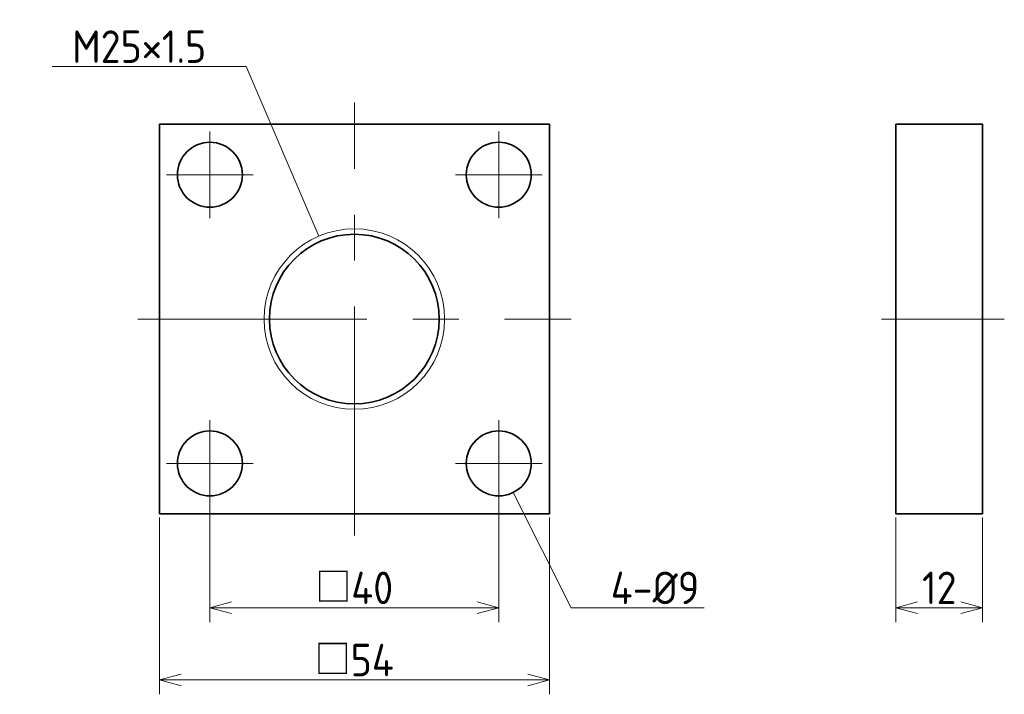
# Model space of a CAD drawing. Header units: millimetres. Extents: x 149 to 285, y 128 to 221.
import ezdxf

# ---------------------------------------------------------------- set-up
doc = ezdxf.new("R2010")
doc.units = ezdxf.units.MM
doc.linetypes.add('CENTER', pattern=[50.8, 31.75, -6.35, 6.35, -6.35])
doc.layers.get('0').update_dxf_attribs({"plot": 0})
doc.layers.add('図形', color=7, linetype='Continuous', lineweight=35)
doc.layers.add('寸法・文字', color=3, linetype='Continuous', lineweight=18)
doc.layers.get('0').off()
doc.styles.add('Dimension', font='isocp.shx', dxfattribs={"bigfont": 'bigfont.shx'})
doc.dimstyles.new('DXF用', dxfattribs={"dimtxt": 4.5, "dimasz": 3, "dimexe": 2, "dimexo": 0.5, "dimgap": 0.5, "dimtad": 1, "dimdec": 3, "dimdsep": 46, "dimtxsty": 'Dimension', "dimblk": 'OPEN30', "dimcen": 2.5, "dimclrd": 3, "dimclre": 3, "dimclrt": 3, "dimazin": 2, "dimtfac": 1, "dimtdec": 3, "dimtmove": 0, "dimatfit": 3, "dimldrblk": 'OPEN30', "dimfxl": 1, "dimlwd": 18, "dimlwe": 18, "dimarcsym": 0})

# ---------------------------------------------------------------- blocks, each defined once
blk = doc.blocks.new('_Open30')
at = {"color": 0, "linetype": 'ByBlock', "lineweight": -2}
for p, q in [((-1, 0.268), (0, 0)), ((0, 0), (-1, -0.268)), ((0, 0), (-1, 0))]:
    blk.add_line(p, q, dxfattribs=at)
blk = doc.blocks.new('*D1')
at = {"layer": 'Defpoints', "color": 0}
for p in [(168, 153), (222, 153), (222, 130)]:
    blk.add_point(p, dxfattribs=at)
at = {"layer": '図形', "color": 3, "lineweight": 18}
for p, q in [((168, 152.5), (168, 128)), ((222, 152.5), (222, 128)), ((171, 130), (219, 130))]:
    blk.add_line(p, q, dxfattribs=at)
at = {"layer": '図形', "color": 3, "lineweight": 18, "xscale": 3, "yscale": 3, "zscale": 3, "rotation": 180}
blk.add_blockref('_Open30', (168, 130), dxfattribs=at)
at = {"layer": '図形', "color": 3, "lineweight": 18, "xscale": 3, "yscale": 3, "zscale": 3}
blk.add_blockref('_Open30', (222, 130), dxfattribs=at)
at = {"layer": '図形', "color": 3, "insert": (195, 132.75), "char_height": 4.5, "attachment_point": 5, "style": 'Dimension'}
blk.add_mtext('□54', dxfattribs=at)
blk = doc.blocks.new('*D2')
at = {"layer": 'Defpoints', "color": 0}
for p in [(175, 156.75), (215, 156.75), (215, 140)]:
    blk.add_point(p, dxfattribs=at)
at = {"layer": '図形', "color": 3, "lineweight": 18}
for p, q in [((175, 156.25), (175, 138)), ((215, 156.25), (215, 138)), ((178, 140), (212, 140))]:
    blk.add_line(p, q, dxfattribs=at)
at = {"layer": '図形', "color": 3, "lineweight": 18, "xscale": 3, "yscale": 3, "zscale": 3, "rotation": 180}
blk.add_blockref('_Open30', (175, 140), dxfattribs=at)
at = {"layer": '図形', "color": 3, "lineweight": 18, "xscale": 3, "yscale": 3, "zscale": 3}
blk.add_blockref('_Open30', (215, 140), dxfattribs=at)
at = {"layer": '図形', "color": 3, "insert": (195, 142.75), "char_height": 4.5, "attachment_point": 5, "style": 'Dimension'}
blk.add_mtext('□40', dxfattribs=at)
blk = doc.blocks.new('*D3')
at = {"layer": 'Defpoints', "color": 0}
for p in [(270, 153), (282, 153), (282, 140)]:
    blk.add_point(p, dxfattribs=at)
at = {"layer": '図形', "color": 3, "lineweight": 18}
for p, q in [((270, 152.5), (270, 138)), ((282, 152.5), (282, 138)), ((273, 140), (279, 140))]:
    blk.add_line(p, q, dxfattribs=at)
at = {"layer": '図形', "color": 3, "lineweight": 18, "xscale": 3, "yscale": 3, "zscale": 3, "rotation": 180}
blk.add_blockref('_Open30', (270, 140), dxfattribs=at)
at = {"layer": '図形', "color": 3, "lineweight": 18, "xscale": 3, "yscale": 3, "zscale": 3}
blk.add_blockref('_Open30', (282, 140), dxfattribs=at)
at = {"layer": '図形', "color": 3, "insert": (276, 142.75), "char_height": 4.5, "attachment_point": 5, "style": 'Dimension'}
blk.add_mtext('12', dxfattribs=at)

msp = doc.modelspace()

# ---------------------------------------------------------------- linework, layer by layer
at = {"layer": '図形', "color": 3, "linetype": 'CENTER', "lineweight": 18}
for p, q in [((195, 150), (195, 210)), ((175, 194), (175, 206)), ((215, 194), (215, 206)), ((181, 200), (169, 200)), ((209, 200), (221, 200)), ((165, 180), (225, 180)), ((268, 180), (285, 180)), ((175, 166), (175, 154)), ((215, 166), (215, 154)), ((181, 160), (169, 160)), ((209, 160), (221, 160))]:
    msp.add_line(p, q, dxfattribs=at)
at = {"layer": '図形'}
for p, q in [((168, 207), (222, 207)), ((168, 153), (168, 207)), ((222, 153), (222, 207)), ((270, 153), (270, 207)), ((282, 207), (270, 207)), ((282, 153), (282, 207)), ((168, 153), (222, 153)), ((282, 153), (270, 153))]:
    msp.add_line(p, q, dxfattribs=at)
for centre, radius in [((175, 200), 4.5), ((215, 200), 4.5), ((195, 180), 11.75), ((175, 160), 4.5), ((215, 160), 4.5)]:
    msp.add_circle(centre, radius, dxfattribs=at)
at = {"layer": '図形', "color": 3, "lineweight": 18}
msp.add_circle((195, 180), 12.5, dxfattribs=at)

# ---------------------------------------------------------------- texts
at = {"layer": '図形', "color": 3, "insert": (174.5, 215.5), "char_height": 4.5, "attachment_point": 9, "style": 'Dimension'}
msp.add_mtext('M25×1.5', dxfattribs=at)
at = {"layer": '寸法・文字', "color": 3, "insert": (230.5, 140.5), "char_height": 4.5, "attachment_point": 7, "style": 'Dimension'}
msp.add_mtext('4-%%c9', dxfattribs=at)

# ---------------------------------------------------------------- dimensions: what is measured, and where the dimension line sits
at = {"layer": '図形'}
for base, p1, p2, picture, middle in [((215, 140), (175, 156.75), (215, 156.75), '*D2', (195, 140)), ((222, 130), (168, 153), (222, 153), '*D1', (195, 130))]:
    dim = msp.add_linear_dim(base=base, p1=p1, p2=p2, text='□<>', dimstyle='DXF用', dxfattribs=at)
    dim.commit()
    dim.dimension.update_dxf_attribs({"geometry": picture, "text_midpoint": middle, "dimtype": 160})
dim = msp.add_linear_dim(base=(282, 140), p1=(270, 153), p2=(282, 153), dimstyle='DXF用', dxfattribs=at)
dim.commit()
dim.dimension.update_dxf_attribs({"geometry": '*D3', "text_midpoint": (276, 140), "dimtype": 160})

# ---------------------------------------------------------------- leaders
at = {"layer": '図形', "annotation_type": 0, "has_hookline": 1, "hookline_direction": 1, "text_width": 21.3364}
msp.add_leader([(190.076, 191.4893), (180, 215), (175, 215)], dimstyle='DXF用', override={"dimgap": 0.5, "dimtad": 1}, dxfattribs=at)
at = {"layer": '寸法・文字', "annotation_type": 0, "has_hookline": 1, "hookline_direction": 0, "text_width": 12.9222}
msp.add_leader([(217.0125, 155.9751), (225, 140), (230, 140)], dimstyle='DXF用', override={"dimgap": 0.5, "dimtad": 1}, dxfattribs=at)

doc.saveas('drawing.dxf')
